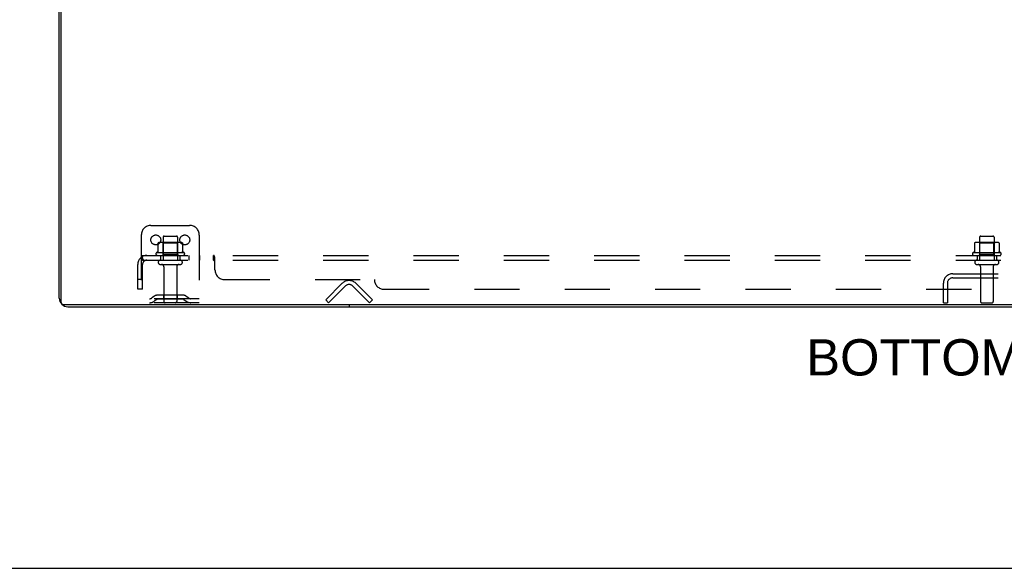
# Model space of a CAD drawing. Header units: inches. Extents: x 0 to 212, y 0 to 138.
# Tile 19 of 256: x 42 to 67, y 0 to 14. Entities that reach past the tile are written whole.
import ezdxf

# ---------------------------------------------------------------- set-up
doc = ezdxf.new("R2010")
doc.units = ezdxf.units.IN
doc.header["$LTSCALE"] = 11.6875
doc.header["$MEASUREMENT"] = 0
doc.linetypes.add('HIDDEN', pattern=[0.2, 0.1, -0.1])
doc.layers.get('0').update_dxf_attribs({"linetype": 'CONTINUOUS'})
for name, color, linetype in [('DEFAULT_2', 8, 'HIDDEN'), ('DIMENSIONS', 7, 'CONTINUOUS'), ('SUBPANEL', 7, 'CONTINUOUS')]:
    doc.layers.add(name, color=color, linetype=linetype)
doc.styles.get("Standard").update_dxf_attribs({"font": 'arial.ttf'})

msp = doc.modelspace()

# ---------------------------------------------------------------- linework, layer by layer
at = {"color": 3, "linetype": 'Continuous'}
for p, q in [((42.96, 6.987), (42.96, 24.535)), ((43.186, 6.761), (90.734, 6.761))]:
    msp.add_line(p, q, dxfattribs=at)
at = {"color": 7, "linetype": 'Continuous'}
for p, q in [((43.012, 6.876), (43.012, 24.646)), ((90.845, 6.813), (43.075, 6.813)), ((50.46, 6.813), (50.46, 6.761)), ((0, 0), (212.5, 0))]:
    msp.add_line(p, q, dxfattribs=at)
at = {"color": 3, "linetype": 'Continuous'}
msp.add_arc((43.186, 6.987), 0.226, 180, 270, dxfattribs=at)
at = {"color": 7, "linetype": 'Continuous'}
msp.add_arc((43.075, 6.876), 0.063, 180, 270, dxfattribs=at)
at = {"layer": 'DEFAULT_2', "color": 8, "linetype": 'HIDDEN'}
for p, q in [((45.335, 8.865), (46.335, 8.865)), ((45.085, 8.615), (45.085, 6.865)), ((46.09, 8.426), (45.579, 8.426)), ((45.651, 8.406), (45.631, 8.426)), ((45.647, 8.56), (45.647, 7.965)), ((45.651, 8.11), (45.651, 8.406)), ((46.018, 8.406), (45.651, 8.406)), ((45.677, 8.59), (45.992, 8.59)), ((46.018, 8.406), (46.038, 8.426)), ((46.018, 8.11), (46.018, 8.406)), ((46.022, 8.56), (46.022, 7.965)), ((46.585, 8.615), (46.585, 6.865)), ((67.215, 8.426), (66.704, 8.426)), ((66.776, 8.406), (66.756, 8.426)), ((66.772, 8.56), (66.772, 7.965)), ((67.143, 8.406), (66.776, 8.406)), ((66.776, 8.11), (66.776, 8.406)), ((66.802, 8.59), (67.117, 8.59)), ((67.143, 8.406), (67.163, 8.426)), ((67.143, 8.11), (67.143, 8.406)), ((67.147, 8.56), (67.147, 7.965)), ((46.19, 8.16), (45.479, 8.16)), ((45.516, 8.405), (45.516, 8.187)), ((46.153, 8.405), (46.153, 8.187)), ((67.315, 8.16), (66.604, 8.16)), ((66.641, 8.405), (66.641, 8.187)), ((67.278, 8.405), (67.278, 8.187)), ((45.5, 8.09), (46.169, 8.09)), ((45.577, 7.965), (46.092, 7.965)), ((45.651, 8.11), (45.631, 8.09)), ((46.018, 8.11), (45.651, 8.11)), ((46.018, 8.11), (46.038, 8.09)), ((66.625, 8.09), (67.294, 8.09)), ((66.702, 7.965), (67.217, 7.965)), ((66.776, 8.11), (66.756, 8.09)), ((67.143, 8.11), (66.776, 8.11)), ((67.143, 8.11), (67.163, 8.09)), ((45.577, 7.855), (46.092, 7.855)), ((45.67, 7.793), (45.67, 6.895)), ((46, 7.793), (46, 6.895)), ((66.702, 7.855), (67.217, 7.855)), ((66.795, 7.793), (66.795, 6.895)), ((67.125, 7.793), (67.125, 6.895)), ((66.081, 7.615), (67.838, 7.615)), ((66.081, 7.511), (67.838, 7.511)), ((67.126, 7.615), (67.126, 7.511)), ((49.856, 6.939), (50.285, 7.368)), ((50.359, 7.295), (49.929, 6.865)), ((50.99, 6.865), (50.56, 7.295)), ((50.634, 7.368), (51.063, 6.939)), ((65.835, 6.865), (65.835, 7.369)), ((65.939, 7.369), (65.939, 6.865)), ((46.585, 6.969), (45.085, 6.969)), ((45.427, 7.038), (45.359, 6.989)), ((45.488, 6.953), (45.42, 6.905)), ((46.175, 7.059), (45.494, 7.059)), ((46.175, 6.955), (45.494, 6.955)), ((45.66, 7.059), (45.66, 6.955)), ((46.01, 7.059), (46.01, 6.955)), ((46.181, 6.953), (46.249, 6.905)), ((46.242, 7.038), (46.31, 6.989)), ((49.929, 6.865), (49.856, 6.939)), ((50.99, 6.865), (51.063, 6.939)), ((46.585, 6.865), (45.085, 6.865)), ((65.835, 6.865), (65.939, 6.865)), ((66.825, 6.865), (67.095, 6.865))]:
    msp.add_line(p, q, dxfattribs=at)
for points in [[(45.522, 8.414), (45.52, 8.413), (45.519, 8.412), (45.518, 8.411), (45.517, 8.41), (45.516, 8.408), (45.516, 8.406), (45.516, 8.405)], [(46.147, 8.414), (46.149, 8.413), (46.15, 8.412), (46.151, 8.411), (46.152, 8.41), (46.153, 8.408), (46.153, 8.406), (46.153, 8.405)], [(66.647, 8.414), (66.645, 8.413), (66.644, 8.412), (66.643, 8.411), (66.642, 8.41), (66.641, 8.408), (66.641, 8.406), (66.641, 8.405)], [(67.272, 8.414), (67.274, 8.413), (67.275, 8.412), (67.276, 8.411), (67.277, 8.41), (67.278, 8.408), (67.278, 8.406), (67.278, 8.405)], [(45.516, 8.187), (45.516, 8.186), (45.515, 8.184), (45.515, 8.183), (45.515, 8.183), (45.514, 8.182), (45.514, 8.181), (45.514, 8.181), (45.513, 8.18), (45.513, 8.18), (45.513, 8.18), (45.512, 8.179), (45.512, 8.179), (45.512, 8.179), (45.511, 8.179), (45.511, 8.179), (45.511, 8.178), (45.511, 8.178), (45.51, 8.178)], [(46.159, 8.178), (46.158, 8.178), (46.158, 8.178), (46.158, 8.179), (46.158, 8.179), (46.157, 8.179), (46.157, 8.179), (46.157, 8.179), (46.156, 8.18), (46.156, 8.18), (46.156, 8.18), (46.155, 8.181), (46.155, 8.181), (46.155, 8.182), (46.154, 8.183), (46.154, 8.183), (46.154, 8.184), (46.153, 8.186), (46.153, 8.187)], [(66.641, 8.187), (66.641, 8.186), (66.64, 8.184), (66.64, 8.183), (66.64, 8.183), (66.639, 8.182), (66.639, 8.181), (66.639, 8.181), (66.638, 8.18), (66.638, 8.18), (66.638, 8.18), (66.637, 8.179), (66.637, 8.179), (66.637, 8.179), (66.636, 8.179), (66.636, 8.179), (66.636, 8.178), (66.636, 8.178), (66.635, 8.178)], [(67.284, 8.178), (67.283, 8.178), (67.283, 8.178), (67.283, 8.179), (67.283, 8.179), (67.282, 8.179), (67.282, 8.179), (67.282, 8.179), (67.281, 8.18), (67.281, 8.18), (67.281, 8.18), (67.28, 8.181), (67.28, 8.181), (67.28, 8.182), (67.279, 8.183), (67.279, 8.183), (67.279, 8.184), (67.278, 8.186), (67.278, 8.187)]]:
    msp.add_lwpolyline(points, dxfattribs=at)
for centre in [(45.46, 8.49), (46.21, 8.49)]:
    msp.add_circle(centre, 0.128, dxfattribs=at)
for centre, radius, start, end in [((45.335, 8.615), 0.25, 90, 180), ((46.335, 8.615), 0.25, 0, 90), ((45.579, 8.285), 0.141, 90, 113.95), ((45.677, 8.56), 0.03, 90, 180), ((45.992, 8.56), 0.03, 0, 90), ((46.09, 8.285), 0.141, 66.05, 90), ((66.704, 8.285), 0.141, 90, 113.95), ((66.802, 8.56), 0.03, 90, 180), ((67.117, 8.56), 0.03, 0, 90), ((67.215, 8.285), 0.141, 66.05, 90), ((45.5, 8.129), 0.0384, 124.4497, 270), ((45.835, 7.56), 0.698, 117.6814, 120.6631), ((45.835, 7.56), 0.698, 59.3369, 62.3186), ((46.169, 8.129), 0.0384, 270, 55.5503), ((66.625, 8.129), 0.0384, 124.4497, 270), ((66.96, 7.56), 0.698, 117.6814, 120.6631), ((66.96, 7.56), 0.698, 59.3369, 62.3186), ((67.294, 8.129), 0.0384, 270, 55.5503), ((45.577, 7.91), 0.055, 90, 270), ((46.092, 7.91), 0.055, 270, 90), ((66.702, 7.91), 0.055, 90, 270), ((67.217, 7.91), 0.055, 270, 90), ((45.607, 7.793), 0.0625, 0, 90), ((46.062, 7.793), 0.0625, 90, 180), ((66.732, 7.793), 0.0625, 0, 90), ((67.187, 7.793), 0.0625, 90, 180), ((50.46, 7.194), 0.246, 45, 135), ((66.081, 7.369), 0.246, 90, 180), ((66.081, 7.369), 0.142, 90, 180), ((50.46, 7.194), 0.142, 45, 135), ((45.299, 7.073), 0.104, 270, 305.7539), ((45.299, 7.073), 0.208, 270, 305.7539), ((45.494, 6.945), 0.114, 90, 125.7539), ((45.494, 6.945), 0.01, 90, 125.7539), ((45.7, 6.895), 0.03, 180, 270), ((45.97, 6.895), 0.03, 270, 360), ((46.175, 6.945), 0.114, 54.2461, 90), ((46.175, 6.945), 0.01, 54.2461, 90), ((46.37, 7.073), 0.208, 234.2461, 270), ((46.37, 7.073), 0.104, 234.2461, 270), ((66.825, 6.895), 0.03, 180, 270), ((67.095, 6.895), 0.03, 270, 360)]:
    msp.add_arc(centre, radius, start, end, dxfattribs=at)
at = {"layer": 'SUBPANEL', "color": 8, "linetype": 'HIDDEN'}
for p, q in [((45.077, 8.036), (45.157, 7.94)), ((45.116, 7.965), (45.116, 8.09)), ((45.116, 8.09), (88.803, 8.09)), ((45.116, 7.965), (88.803, 7.965)), ((45.585, 8.09), (45.585, 7.965)), ((46.085, 8.09), (46.085, 7.965)), ((46.313, 8.09), (46.313, 7.965)), ((46.594, 8.09), (46.594, 7.965)), ((46.955, 7.965), (46.955, 8.09)), ((46.957, 8.09), (46.955, 8.09)), ((46.962, 8.088), (46.96, 8.089)), ((46.971, 7.951), (46.968, 7.955)), ((46.986, 8.044), (46.984, 8.047)), ((46.988, 8.041), (46.986, 8.044)), ((46.991, 7.94), (46.989, 7.939)), ((46.991, 7.715), (46.991, 8.036)), ((66.71, 8.09), (66.71, 7.965)), ((67.21, 8.09), (67.21, 7.965)), ((44.991, 7.215), (44.991, 7.853)), ((45.116, 7.215), (45.116, 7.853)), ((45.116, 7.465), (44.991, 7.465)), ((47.241, 7.465), (51.116, 7.465)), ((45.116, 7.215), (44.991, 7.215)), ((51.366, 7.215), (82.553, 7.215))]:
    msp.add_line(p, q, dxfattribs=at)
for points in [[(45.077, 8.036), (45.079, 8.038), (45.081, 8.041), (45.084, 8.044), (45.085, 8.047), (45.087, 8.05), (45.089, 8.053), (45.091, 8.057), (45.092, 8.061)], [(45.092, 8.061), (45.096, 8.068), (45.097, 8.071), (45.099, 8.074), (45.1, 8.077), (45.102, 8.08), (45.103, 8.083), (45.105, 8.085), (45.107, 8.087), (45.109, 8.088), (45.111, 8.089), (45.113, 8.09), (45.114, 8.09), (45.116, 8.09)], [(45.139, 7.961), (45.139, 7.961), (45.139, 7.961), (45.139, 7.962), (45.138, 7.962), (45.138, 7.962), (45.138, 7.963), (45.138, 7.963), (45.137, 7.964), (45.137, 7.964), (45.137, 7.965), (45.136, 7.965), (45.136, 7.966), (45.136, 7.966), (45.135, 7.967), (45.135, 7.968), (45.135, 7.968), (45.134, 7.969), (45.134, 7.969), (45.134, 7.97), (45.133, 7.971), (45.133, 7.971), (45.133, 7.972), (45.132, 7.973), (45.132, 7.974), (45.132, 7.974), (45.131, 7.975), (45.131, 7.976), (45.131, 7.976), (45.13, 7.977), (45.13, 7.978), (45.13, 7.979), (45.129, 7.98), (45.129, 7.98), (45.129, 7.981), (45.128, 7.982), (45.128, 7.983), (45.127, 7.984), (45.127, 7.985), (45.127, 7.986), (45.126, 7.986), (45.126, 7.987), (45.126, 7.988), (45.125, 7.989), (45.125, 7.99), (45.125, 7.991), (45.124, 7.992), (45.124, 7.993), (45.123, 7.994), (45.123, 7.995), (45.123, 7.996), (45.122, 7.997), (45.122, 7.998), (45.122, 7.999), (45.121, 8.001), (45.121, 8.002), (45.121, 8.003), (45.12, 8.004), (45.12, 8.005), (45.12, 8.006), (45.119, 8.007), (45.119, 8.008), (45.119, 8.009), (45.119, 8.01), (45.118, 8.011), (45.118, 8.012), (45.118, 8.013), (45.118, 8.014), (45.117, 8.015), (45.117, 8.016), (45.117, 8.017), (45.117, 8.017), (45.117, 8.018), (45.117, 8.019), (45.116, 8.02), (45.116, 8.021), (45.116, 8.022), (45.116, 8.023), (45.116, 8.023), (45.116, 8.024), (45.116, 8.024), (45.116, 8.025), (45.116, 8.025)], [(45.116, 8.025), (45.116, 8.025), (45.116, 8.025), (45.116, 8.025), (45.116, 8.025), (45.116, 8.025), (45.116, 8.025), (45.116, 8.024), (45.116, 8.024), (45.116, 8.023), (45.116, 8.023), (45.116, 8.022)], [(45.143, 7.947), (45.139, 7.951), (45.137, 7.953), (45.135, 7.955), (45.133, 7.957), (45.13, 7.959), (45.128, 7.96), (45.126, 7.962), (45.123, 7.963), (45.121, 7.964), (45.119, 7.965), (45.117, 7.965), (45.116, 7.965)], [(45.136, 7.965), (45.136, 7.965), (45.137, 7.964), (45.137, 7.964), (45.137, 7.963), (45.138, 7.963), (45.138, 7.963), (45.138, 7.962), (45.138, 7.962), (45.139, 7.962), (45.139, 7.961), (45.139, 7.961), (45.139, 7.961)], [(45.157, 7.94), (45.156, 7.939), (45.155, 7.939), (45.154, 7.939), (45.153, 7.94), (45.152, 7.94), (45.151, 7.941), (45.15, 7.942), (45.148, 7.943), (45.147, 7.944), (45.145, 7.946), (45.143, 7.947)], [(46.969, 8.08), (46.967, 8.083), (46.965, 8.085), (46.963, 8.087), (46.962, 8.088), (46.96, 8.089), (46.958, 8.09), (46.957, 8.09), (46.955, 8.09)], [(46.966, 7.959), (46.964, 7.96), (46.963, 7.962), (46.961, 7.963), (46.96, 7.964), (46.958, 7.965), (46.957, 7.965), (46.955, 7.965)], [(46.958, 7.965), (46.957, 7.965), (46.955, 7.965)], [(46.968, 7.955), (46.967, 7.957), (46.966, 7.959), (46.964, 7.96), (46.963, 7.962), (46.961, 7.963), (46.96, 7.964)], [(46.977, 8.064), (46.975, 8.068), (46.974, 8.071), (46.972, 8.074), (46.971, 8.077), (46.969, 8.08), (46.967, 8.083), (46.965, 8.085)], [(46.981, 7.941), (46.979, 7.942), (46.978, 7.943), (46.976, 7.944), (46.975, 7.946), (46.974, 7.947), (46.972, 7.949), (46.971, 7.951)], [(46.991, 7.94), (46.989, 7.939), (46.987, 7.939), (46.986, 7.939), (46.984, 7.94), (46.982, 7.94), (46.981, 7.941), (46.979, 7.942), (46.978, 7.943), (46.976, 7.944), (46.975, 7.946), (46.974, 7.947)], [(46.984, 8.047), (46.983, 8.05), (46.981, 8.053), (46.98, 8.057), (46.977, 8.064)], [(46.987, 7.939), (46.986, 7.939), (46.984, 7.94)], [(46.991, 8.036), (46.989, 8.038), (46.988, 8.041)]]:
    msp.add_lwpolyline(points, dxfattribs=at)
for centre, radius, start, end in [((45.228, 7.853), 0.237, 90, 180), ((45.228, 7.853), 0.112, 90, 180), ((47.241, 7.715), 0.25, 180, 270), ((51.366, 7.465), 0.25, 180, 270)]:
    msp.add_arc(centre, radius, start, end, dxfattribs=at)

# ---------------------------------------------------------------- texts
at = {"layer": 'DIMENSIONS', "color": 2, "linetype": 'Continuous', "insert": (66.945, 5.922), "char_height": 0.9375, "width": 9.29136, "attachment_point": 2, "line_spacing_factor": 0.9}
msp.add_mtext('BOTTOM VIEW', dxfattribs=at)

doc.saveas('drawing.dxf')
